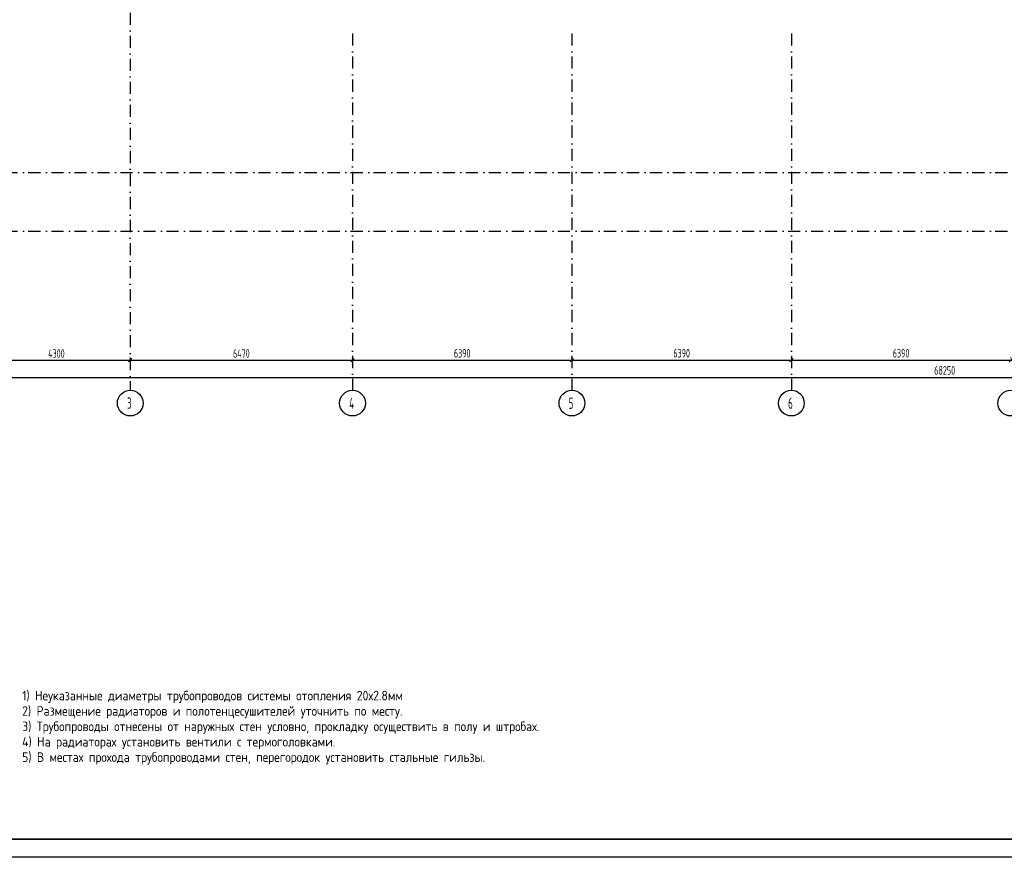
# Model space of a CAD drawing. Extents: x -1560602 to 321118, y -2308202 to -430103.
# Tile 29 of 104: x -1544603 to -1515934, y -2226596 to -2202217. Entities that reach past the tile are written whole.
import ezdxf

# ---------------------------------------------------------------- set-up
doc = ezdxf.new("R2010")
doc.units = 0
doc.header["$MEASUREMENT"] = 0
doc.header["$PDSIZE"] = -5
doc.linetypes.add('Dot & Dashed', pattern=[670.277762, 352.777767, -176.388884, 0, -141.111112])
doc.linetypes.add('Штрихпунктирная', pattern=[0.670278, 0.352778, -0.176389, 0, -0.141111])
doc.layers.get('0').update_dxf_attribs({"color": 255, "linetype": 'CONTINUOUS'})
doc.layers.get('Defpoints').update_dxf_attribs({"linetype": 'CONTINUOUS'})
doc.layers.add('Оси', color=253, linetype='Dot & Dashed')
doc.layers.add('РАЗМЕРЫ', color=255, linetype='CONTINUOUS')
doc.styles.add('GOST 2.304', font='CS_Gost2304.shx', dxfattribs={"width": 0.7})
doc.styles.get("Standard").update_dxf_attribs({"font": 'spds.shx', "width": 0.7, "height": 250})
doc.styles.add('СГЕНЕРИР_СТИЛЬ_1', font='txt')
doc.dimstyles.new('SPDS', dxfattribs={"dimscale": 100, "dimtxt": 2.5, "dimasz": 1, "dimexe": 0.75, "dimexo": 0.625, "dimtad": 1, "dimdec": 0, "dimtxsty": 'GOST 2.304', "dimblk": 'OBLIQUE', "dimcen": 2.5, "dimdle": 1, "dimadec": 0, "dimazin": 2, "dimtfac": 0.75, "dimtdec": 0, "dimtmove": 0, "dimatfit": 0, "dimfxl": 1, "dimtolj": 1, "dimarcsym": 1})

# ---------------------------------------------------------------- blocks, each defined once
blk = doc.blocks.new('ARROWHEAD_6')
at = {"color": 0, "linetype": 'Continuous', "lineweight": 0}
for p, q in [((0, 0), (-1, 0)), ((-0.5, -0.5), (0.5, 0.5))]:
    blk.add_line(p, q, dxfattribs=at)
blk = doc.blocks.new('_Oblique')
at = {"color": 0, "linetype": 'ByBlock', "lineweight": -2}
blk.add_line((-0.5, -0.5), (0.5, 0.5), dxfattribs=at)
blk = doc.blocks.new('*D281')
at = {"layer": 'Defpoints', "color": 0, "transparency": 16777216}
for p in [(-1545684, -2212127), (-1541384, -2212127), (-1541384, -2212127)]:
    blk.add_point(p, dxfattribs=at)
at = {"layer": 'РАЗМЕРЫ', "color": 0, "lineweight": -2, "transparency": 16777216}
for p, q in [((-1545784, -2212127), (-1541284, -2212127)), ((-1545684, -2212064), (-1545684, -2212052)), ((-1541384, -2212189), (-1541384, -2212202))]:
    blk.add_line(p, q, dxfattribs=at)
at = {"layer": 'РАЗМЕРЫ', "color": 0, "lineweight": -2, "transparency": 16777216, "xscale": 100, "yscale": 100, "zscale": 100, "rotation": 180}
blk.add_blockref('_Oblique', (-1545684, -2212127), dxfattribs=at)
at = {"layer": 'РАЗМЕРЫ', "color": 0, "lineweight": -2, "transparency": 16777216, "xscale": 100, "yscale": 100, "zscale": 100}
blk.add_blockref('_Oblique', (-1541384, -2212127), dxfattribs=at)
at = {"layer": 'РАЗМЕРЫ', "color": 0, "transparency": 16777216, "insert": (-1543534, -2211934), "char_height": 250, "attachment_point": 5}
blk.add_mtext('\\A1;4300', dxfattribs=at)
blk = doc.blocks.new('*D282')
at = {"layer": 'Defpoints', "color": 0, "transparency": 16777216}
for p in [(-1541384, -2212127), (-1534914, -2212127), (-1534914, -2212127)]:
    blk.add_point(p, dxfattribs=at)
at = {"layer": 'РАЗМЕРЫ', "color": 0, "lineweight": -2, "transparency": 16777216}
for p, q in [((-1541484, -2212127), (-1534814, -2212127)), ((-1541384, -2212064), (-1541384, -2212052)), ((-1534914, -2212064), (-1534914, -2212052))]:
    blk.add_line(p, q, dxfattribs=at)
at = {"layer": 'РАЗМЕРЫ', "color": 0, "lineweight": -2, "transparency": 16777216, "xscale": 100, "yscale": 100, "zscale": 100, "rotation": 180}
blk.add_blockref('_Oblique', (-1541384, -2212127), dxfattribs=at)
at = {"layer": 'РАЗМЕРЫ', "color": 0, "lineweight": -2, "transparency": 16777216, "xscale": 100, "yscale": 100, "zscale": 100}
blk.add_blockref('_Oblique', (-1534914, -2212127), dxfattribs=at)
at = {"layer": 'РАЗМЕРЫ', "color": 0, "transparency": 16777216, "insert": (-1538149, -2211932), "char_height": 250, "attachment_point": 5}
blk.add_mtext('\\A1;6470', dxfattribs=at)
blk = doc.blocks.new('*D283')
at = {"layer": 'Defpoints', "color": 0, "transparency": 16777216}
for p in [(-1534914, -2212127), (-1528524, -2212127), (-1528524, -2212127)]:
    blk.add_point(p, dxfattribs=at)
at = {"layer": 'РАЗМЕРЫ', "color": 0, "lineweight": -2, "transparency": 16777216}
for p, q in [((-1535014, -2212127), (-1528424, -2212127)), ((-1534914, -2212064), (-1534914, -2212052)), ((-1528524, -2212189), (-1528524, -2212202))]:
    blk.add_line(p, q, dxfattribs=at)
at = {"layer": 'РАЗМЕРЫ', "color": 0, "lineweight": -2, "transparency": 16777216, "xscale": 100, "yscale": 100, "zscale": 100, "rotation": 180}
blk.add_blockref('_Oblique', (-1534914, -2212127), dxfattribs=at)
at = {"layer": 'РАЗМЕРЫ', "color": 0, "lineweight": -2, "transparency": 16777216, "xscale": 100, "yscale": 100, "zscale": 100}
blk.add_blockref('_Oblique', (-1528524, -2212127), dxfattribs=at)
at = {"layer": 'РАЗМЕРЫ', "color": 0, "transparency": 16777216, "insert": (-1531719, -2211925), "char_height": 250, "attachment_point": 5}
blk.add_mtext('\\A1;6390', dxfattribs=at)
blk = doc.blocks.new('*D284')
at = {"layer": 'Defpoints', "color": 0, "transparency": 16777216}
for p in [(-1528524, -2212127), (-1522134, -2212127), (-1522134, -2212127)]:
    blk.add_point(p, dxfattribs=at)
at = {"layer": 'РАЗМЕРЫ', "color": 0, "lineweight": -2, "transparency": 16777216}
for p, q in [((-1528624, -2212127), (-1522034, -2212127)), ((-1528524, -2212064), (-1528524, -2212052)), ((-1522134, -2212064), (-1522134, -2212052))]:
    blk.add_line(p, q, dxfattribs=at)
at = {"layer": 'РАЗМЕРЫ', "color": 0, "lineweight": -2, "transparency": 16777216, "xscale": 100, "yscale": 100, "zscale": 100, "rotation": 180}
blk.add_blockref('_Oblique', (-1528524, -2212127), dxfattribs=at)
at = {"layer": 'РАЗМЕРЫ', "color": 0, "lineweight": -2, "transparency": 16777216, "xscale": 100, "yscale": 100, "zscale": 100}
blk.add_blockref('_Oblique', (-1522134, -2212127), dxfattribs=at)
at = {"layer": 'РАЗМЕРЫ', "color": 0, "transparency": 16777216, "insert": (-1525329, -2211925), "char_height": 250, "attachment_point": 5}
blk.add_mtext('\\A1;6390', dxfattribs=at)
blk = doc.blocks.new('*D285')
at = {"layer": 'Defpoints', "color": 0, "transparency": 16777216}
for p in [(-1522134, -2212127), (-1515744, -2212127), (-1515744, -2212127)]:
    blk.add_point(p, dxfattribs=at)
at = {"layer": 'РАЗМЕРЫ', "color": 0, "lineweight": -2, "transparency": 16777216}
for p, q in [((-1522234, -2212127), (-1515644, -2212127)), ((-1515744, -2212064), (-1515744, -2212052)), ((-1522134, -2212189), (-1522134, -2212202))]:
    blk.add_line(p, q, dxfattribs=at)
at = {"layer": 'РАЗМЕРЫ', "color": 0, "lineweight": -2, "transparency": 16777216, "xscale": 100, "yscale": 100, "zscale": 100, "rotation": 180}
blk.add_blockref('_Oblique', (-1522134, -2212127), dxfattribs=at)
at = {"layer": 'РАЗМЕРЫ', "color": 0, "lineweight": -2, "transparency": 16777216, "xscale": 100, "yscale": 100, "zscale": 100}
blk.add_blockref('_Oblique', (-1515744, -2212127), dxfattribs=at)
at = {"layer": 'РАЗМЕРЫ', "color": 0, "transparency": 16777216, "insert": (-1518939, -2211925), "char_height": 250, "attachment_point": 5}
blk.add_mtext('\\A1;6390', dxfattribs=at)
blk = doc.blocks.new('*D298')
at = {"layer": 'Defpoints', "color": 0, "transparency": 16777216}
for p in [(-1551794, -2212626), (-1483544, -2212626), (-1483544, -2212626)]:
    blk.add_point(p, dxfattribs=at)
at = {"layer": 'РАЗМЕРЫ', "color": 0, "lineweight": -2, "transparency": 16777216}
for p, q in [((-1551894, -2212626), (-1483444, -2212626)), ((-1551794, -2212564), (-1551794, -2212551)), ((-1483544, -2212564), (-1483544, -2212551))]:
    blk.add_line(p, q, dxfattribs=at)
at = {"layer": 'РАЗМЕРЫ', "color": 0, "lineweight": -2, "transparency": 16777216, "xscale": 100, "yscale": 100, "zscale": 100, "rotation": 180}
blk.add_blockref('_Oblique', (-1551794, -2212626), dxfattribs=at)
at = {"layer": 'РАЗМЕРЫ', "color": 0, "lineweight": -2, "transparency": 16777216, "xscale": 100, "yscale": 100, "zscale": 100}
blk.add_blockref('_Oblique', (-1483544, -2212626), dxfattribs=at)
at = {"layer": 'РАЗМЕРЫ', "color": 0, "transparency": 16777216, "insert": (-1517669, -2212424), "char_height": 250, "attachment_point": 5}
blk.add_mtext('\\A1;68250', dxfattribs=at)

msp = doc.modelspace()

# ---------------------------------------------------------------- linework, layer by layer
at = {"color": 0, "lineweight": 35, "ltscale": 100}
msp.add_line((-1477001.6, -2226064.3), (-1558501.6, -2226064.3), dxfattribs=at)
at = {"layer": 'Defpoints', "color": 0, "linetype": 'Continuous', "ltscale": 100}
msp.add_line((-1476440.2, -2226595.6), (-1560601.6, -2226595.6), dxfattribs=at)
at = {"layer": 'Оси', "color": 0, "linetype": 'Штрихпунктирная', "lineweight": -3, "ltscale": 1000}
for p, q in [((-1541383.7, -2189946.2), (-1541383.7, -2213001.2)), ((-1534913.7, -2202618.6), (-1534913.7, -2213001.2)), ((-1528523.7, -2202618.6), (-1528523.7, -2213001.2)), ((-1522133.7, -2202618.6), (-1522133.7, -2213001.2)), ((-1556419, -2206666.2), (-1478918.7, -2206666.2)), ((-1556419, -2208376.2), (-1478918.7, -2208376.2))]:
    msp.add_line(p, q, dxfattribs=at)
at = {"layer": 'Оси', "color": 0, "linetype": 'Continuous'}
for p, q in [((-1545683.6, -2212126.7), (-1541383.9, -2212126.7)), ((-1541383.6, -2212126.7), (-1534913.9, -2212126.7)), ((-1534913.6, -2212126.7), (-1528523.9, -2212126.7)), ((-1528523.6, -2212126.7), (-1522133.9, -2212126.7)), ((-1522133.6, -2212126.7), (-1515743.9, -2212126.7)), ((-1551793.6, -2212626.2), (-1483543.9, -2212626.2))]:
    msp.add_line(p, q, dxfattribs=at)
at = {"layer": 'Оси', "color": 0, "linetype": 'Continuous', "ltscale": 100}
for centre in [(-1541383.7, -2213376.2), (-1534913.7, -2213376.2), (-1528523.7, -2213376.2), (-1522133.7, -2213376.2), (-1515743.7, -2213376.2)]:
    msp.add_circle(centre, 375, dxfattribs=at)

# ---------------------------------------------------------------- block references
at = {"layer": 'Оси', "color": 0, "xscale": 0.1425, "yscale": 0.1425, "zscale": 0.1425}
for p in [(-1534913.7, -2212126.7), (-1528523.7, -2212126.7), (-1522133.7, -2212126.7)]:
    msp.add_blockref('ARROWHEAD_6', p, dxfattribs=at)
at = {"layer": 'Оси', "color": 0, "xscale": 0.1425, "yscale": 0.1425, "zscale": 0.1425, "rotation": 180}
for p in [(-1534913.7, -2212126.7), (-1528523.7, -2212126.7), (-1522133.7, -2212126.7)]:
    msp.add_blockref('ARROWHEAD_6', p, dxfattribs=at)

# ---------------------------------------------------------------- texts
at = {"color": 0, "lineweight": -3, "insert": (-1544531.3, -2221749.4), "char_height": 279.329, "width": 25418.482, "attachment_point": 1, "line_spacing_factor": 0.961203}
msp.add_mtext('{\\W1.1;1) Неуказанные диаметры трубопроводов системы отопления 20х2.8мм\\P2) Размещение радиаторов и полотенцесушителей уточнить по месту.\\P3) Трубопроводы отнесены от наружных стен условно, прокладку осуществить в полу и штробах.\\P4) На радиаторах установить вентили с термоголовками.\\P5) В местах прохода трубопроводами стен, перегородок установить стальные гильзы.}', dxfattribs=at)
at = {"layer": 'Оси', "color": 0, "linetype": 'Continuous', "width": 0.7}
for s, p in [('3', (-1541477.4, -2213543.6)), ('4', (-1535007.4, -2213543.6)), ('5', (-1528617.4, -2213543.6)), ('6', (-1522227.4, -2213543.6))]:
    msp.add_text(s, height=330, dxfattribs=at).set_placement(p)
at = {"layer": 'Оси', "color": 0, "ltscale": 100, "char_height": 0.23, "attachment_point": 5, "style": 'СГЕНЕРИР_СТИЛЬ_1'}
for s, insert in [('\\A1;4300000', (-1543533.7, -2212126.5)), ('\\A1;6470000', (-1538148.7, -2212126.5)), ('\\A1;6390000', (-1531718.7, -2212126.5)), ('\\A1;6390000', (-1525328.7, -2212126.5)), ('\\A1;6390000', (-1518938.7, -2212126.5)), ('\\A1;68250000', (-1517668.7, -2212626))]:
    msp.add_mtext(s, dxfattribs=dict(at, insert=insert))

# ---------------------------------------------------------------- dimensions: what is measured, and where the dimension line sits
at = {"layer": 'РАЗМЕРЫ', "color": 0}
for base, p1, p2, picture, middle in [((-1541383.7, -2212126.7), (-1545683.7, -2212126.7), (-1541383.7, -2212126.7), '*D281', (-1543533.7, -2211934)), ((-1534913.7, -2212126.7), (-1541383.7, -2212126.7), (-1534913.7, -2212126.7), '*D282', (-1538148.7, -2211932)), ((-1528523.7, -2212126.7), (-1534913.7, -2212126.7), (-1528523.7, -2212126.5), '*D283', (-1531718.7, -2211924.7)), ((-1522133.7, -2212126.7), (-1528523.7, -2212126.7), (-1522133.7, -2212126.7), '*D284', (-1525328.7, -2211924.7)), ((-1515743.7, -2212126.7), (-1522133.7, -2212126.5), (-1515743.7, -2212126.7), '*D285', (-1518938.7, -2211924.7)), ((-1483543.9, -2212626.2), (-1551793.7, -2212626.2), (-1483543.9, -2212626.2), '*D298', (-1517668.8, -2212423.8))]:
    dim = msp.add_linear_dim(base=base, p1=p1, p2=p2, dimstyle='SPDS', override={"dimscale": 100, "dimlfac": 1, "dimtxsty": 'STANDARD', "dimtolj": 1}, dxfattribs=at)
    dim.commit()
    dim.dimension.update_dxf_attribs({"geometry": picture, "text_midpoint": middle})

doc.saveas('drawing.dxf')
